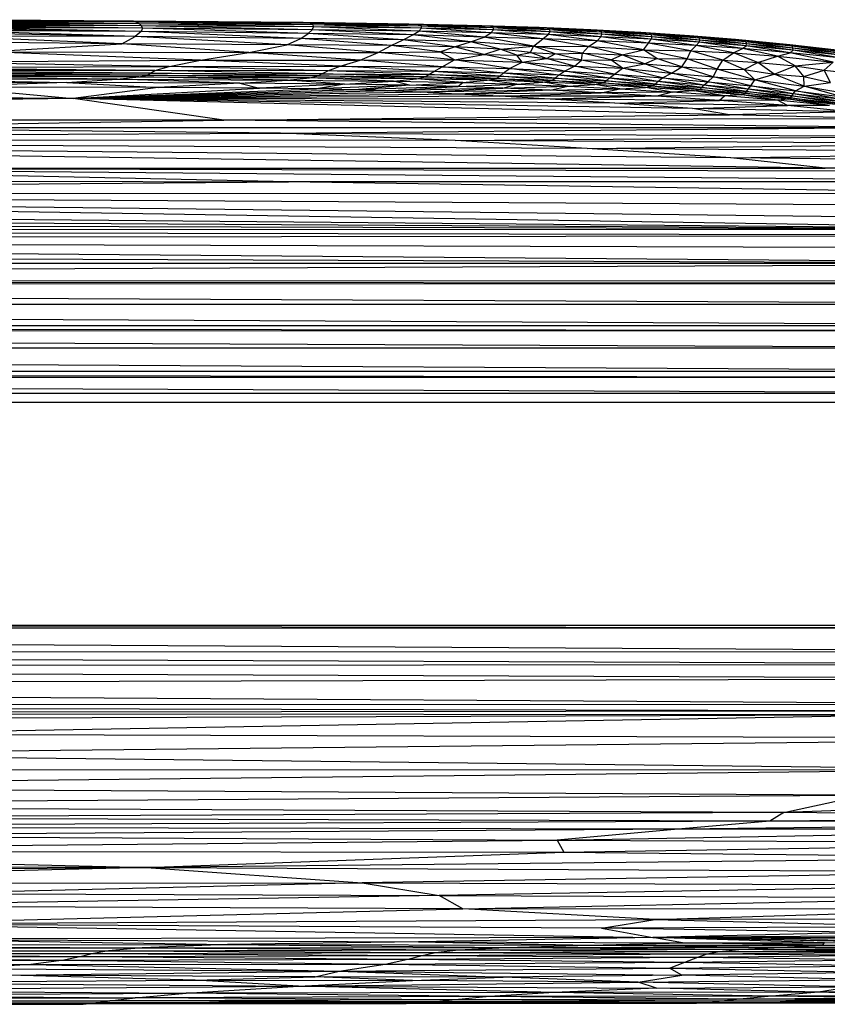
# Paper-space layout '_Inferior' of a CAD drawing. Header units: millimetres. Extents: x -124 to 674, y -133 to 0.
# Tile 6 of 9: x 387 to 496, y -133 to 0. Entities that reach past the tile are written whole.
import ezdxf

# ---------------------------------------------------------------- set-up
doc = ezdxf.new("R2010")
doc.units = ezdxf.units.MM

psp = doc.layouts.new('_Inferior')

# ---------------------------------------------------------------- linework, layer by layer
at = {"color": 7, "linetype": 'Continuous', "lineweight": 25}
for p, q in [((402.35, -0.66), (371.64, -0.5)), ((402.75, -0.8), (372.15, -0.63)), ((403.15, -1), (372.92, -0.82)), ((403.44, -1.26), (373.6, -1.05)), ((402.75, -0.8), (375.68, -0.58)), ((402.35, -0.66), (375.68, -0.58)), ((403.15, -1), (376.45, -0.74)), ((402.75, -0.8), (376.45, -0.74)), ((376.71, -0.48), (402.35, -0.66)), ((401.45, -0.63), (376.71, -0.48)), ((377.12, -0.45), (401.45, -0.63)), ((403.44, -1.26), (377.18, -0.95)), ((403.15, -1), (377.18, -0.95)), ((403.55, -1.6), (377.77, -1.21)), ((403.44, -1.26), (377.77, -1.21)), ((401.45, -0.63), (402.35, -0.66)), ((425.17, -0.85), (401.45, -0.63)), ((426.17, -0.96), (402.35, -0.66)), ((425.17, -0.85), (402.35, -0.66)), ((402.35, -0.66), (402.75, -0.8)), ((426.51, -1.16), (402.75, -0.8)), ((426.17, -0.96), (402.75, -0.8)), ((402.75, -0.8), (403.15, -1)), ((403.44, -1.26), (403.15, -1)), ((426.58, -1.43), (403.15, -1)), ((426.51, -1.16), (403.15, -1)), ((426.38, -1.8), (403.44, -1.26)), ((426.58, -1.43), (403.44, -1.26)), ((403.55, -1.6), (403.44, -1.26)), ((426.17, -0.96), (425.17, -0.85)), ((440.69, -1.15), (425.17, -0.85)), ((439.4, -1.04), (425.17, -0.85)), ((426.51, -1.16), (426.17, -0.96)), ((441.11, -1.33), (426.17, -0.96)), ((440.69, -1.15), (426.17, -0.96)), ((426.58, -1.43), (426.51, -1.16)), ((441.11, -1.61), (426.51, -1.16)), ((441.11, -1.33), (426.51, -1.16)), ((440.69, -1.15), (439.4, -1.04)), ((450.4, -1.36), (439.4, -1.04)), ((449.22, -1.26), (439.4, -1.04)), ((441.11, -1.33), (440.69, -1.15)), ((450.78, -1.55), (440.69, -1.15)), ((450.4, -1.36), (440.69, -1.15)), ((450.4, -1.36), (449.22, -1.26)), ((458.06, -1.63), (449.22, -1.26)), ((456.93, -1.52), (449.22, -1.26)), ((403.55, -1.6), (374.14, -1.33)), ((402.56, -2.73), (374.29, -2.15)), ((403.39, -2.06), (374.48, -1.67)), ((403.39, -2.06), (378.2, -1.53)), ((403.55, -1.6), (378.2, -1.53)), ((402.56, -2.73), (378.33, -1.95)), ((403.39, -2.06), (378.33, -1.95)), ((403.39, -2.06), (402.56, -2.73)), ((403.55, -1.6), (403.39, -2.06)), ((424.87, -2.97), (403.39, -2.06)), ((425.85, -2.3), (403.39, -2.06)), ((425.85, -2.3), (403.55, -1.6)), ((426.38, -1.8), (403.55, -1.6)), ((424.87, -2.97), (425.85, -2.3)), ((425.85, -2.3), (426.38, -1.8)), ((438.61, -3.16), (425.85, -2.3)), ((439.91, -2.51), (425.85, -2.3)), ((426.38, -1.8), (426.58, -1.43)), ((439.91, -2.51), (426.38, -1.8)), ((440.75, -1.99), (426.38, -1.8)), ((440.75, -1.99), (426.58, -1.43)), ((441.11, -1.61), (426.58, -1.43)), ((438.61, -3.16), (439.91, -2.51)), ((439.91, -2.51), (440.75, -1.99)), ((447.7, -3.44), (439.91, -2.51)), ((449.54, -2.79), (439.91, -2.51)), ((440.75, -1.99), (441.11, -1.61)), ((449.54, -2.79), (440.75, -1.99)), ((450.44, -2.21), (440.75, -1.99)), ((441.11, -1.61), (441.11, -1.33)), ((450.79, -1.82), (441.11, -1.33)), ((450.78, -1.55), (441.11, -1.33)), ((450.44, -2.21), (441.11, -1.61)), ((450.79, -1.82), (441.11, -1.61)), ((449.54, -2.79), (450.44, -2.21)), ((450.78, -1.55), (450.4, -1.36)), ((458.38, -1.81), (450.4, -1.36)), ((458.06, -1.63), (450.4, -1.36)), ((450.44, -2.21), (450.79, -1.82)), ((457.43, -3.05), (450.44, -2.21)), ((458.15, -2.46), (450.44, -2.21)), ((450.79, -1.82), (450.78, -1.55)), ((458.4, -2.07), (450.78, -1.55)), ((458.38, -1.81), (450.78, -1.55)), ((458.15, -2.46), (450.79, -1.82)), ((458.4, -2.07), (450.79, -1.82)), ((458.06, -1.63), (456.93, -1.52)), ((465.02, -1.95), (456.93, -1.52)), ((463.88, -1.83), (456.93, -1.52)), ((457.43, -3.05), (458.15, -2.46)), ((458.38, -1.81), (458.06, -1.63)), ((465.33, -2.14), (458.06, -1.63)), ((465.02, -1.95), (458.06, -1.63)), ((458.15, -2.46), (458.4, -2.07)), ((464.71, -3.3), (458.15, -2.46)), ((465.23, -2.74), (458.15, -2.46)), ((458.4, -2.07), (458.38, -1.81)), ((465.37, -2.39), (458.38, -1.81)), ((465.33, -2.14), (458.38, -1.81)), ((465.23, -2.74), (458.4, -2.07)), ((465.37, -2.39), (458.4, -2.07)), ((465.02, -1.95), (463.88, -1.83)), ((471.73, -2.33), (463.88, -1.83)), ((470.61, -2.2), (463.88, -1.83)), ((465.33, -2.14), (465.02, -1.95)), ((472.02, -2.51), (465.02, -1.95)), ((471.73, -2.33), (465.02, -1.95)), ((465.23, -2.74), (465.37, -2.39)), ((465.37, -2.39), (465.33, -2.14)), ((472.09, -2.76), (465.33, -2.14)), ((472.02, -2.51), (465.33, -2.14)), ((472, -3.08), (465.37, -2.39)), ((472.09, -2.76), (465.37, -2.39)), ((471.73, -2.33), (470.61, -2.2)), ((478.2, -2.76), (470.61, -2.2)), ((477.13, -2.62), (470.61, -2.2)), ((472.02, -2.51), (471.73, -2.33)), ((478.48, -2.95), (471.73, -2.33)), ((478.2, -2.76), (471.73, -2.33)), ((472.09, -2.76), (472.02, -2.51)), ((478.56, -3.19), (472.02, -2.51)), ((478.48, -2.95), (472.02, -2.51)), ((478.2, -2.76), (477.13, -2.62)), ((484.46, -3.26), (477.13, -2.62)), ((483.34, -3.12), (477.13, -2.62)), ((400.79, -3.7), (369.11, -3.41)), ((402.56, -2.73), (376.38, -2.67)), ((400.79, -3.7), (376.38, -2.67)), ((382.73, -4.78), (400.79, -3.7)), ((400.79, -3.7), (402.56, -2.73)), ((417.85, -4.86), (400.79, -3.7)), ((422.98, -3.84), (400.79, -3.7)), ((424.87, -2.97), (402.56, -2.73)), ((422.98, -3.84), (402.56, -2.73)), ((417.85, -4.86), (422.98, -3.84)), ((422.98, -3.84), (424.87, -2.97)), ((435.28, -4.88), (422.98, -3.84)), ((437.02, -3.94), (422.98, -3.84)), ((437.02, -3.94), (424.87, -2.97)), ((438.61, -3.16), (424.87, -2.97)), ((435.28, -4.88), (437.02, -3.94)), ((437.02, -3.94), (438.61, -3.16)), ((443.58, -4.8), (437.02, -3.94)), ((445.52, -4.12), (437.02, -3.94)), ((445.52, -4.12), (438.61, -3.16)), ((447.7, -3.44), (438.61, -3.16)), ((445.52, -4.12), (447.7, -3.44)), ((447.7, -3.44), (449.54, -2.79)), ((451.67, -4.43), (447.7, -3.44)), ((456.17, -4.01), (447.7, -3.44)), ((456.17, -4.01), (449.54, -2.79)), ((457.43, -3.05), (449.54, -2.79)), ((456.17, -4.01), (457.43, -3.05)), ((463.54, -4.08), (457.43, -3.05)), ((464.71, -3.3), (457.43, -3.05)), ((463.54, -4.08), (464.71, -3.3)), ((464.71, -3.3), (465.23, -2.74)), ((470.94, -4.5), (464.71, -3.3)), ((471.63, -3.6), (464.71, -3.3)), ((471.63, -3.6), (465.23, -2.74)), ((472, -3.08), (465.23, -2.74)), ((470.94, -4.5), (471.63, -3.6)), ((471.63, -3.6), (472, -3.08)), ((477.34, -4.64), (471.63, -3.6)), ((478.07, -3.91), (471.63, -3.6)), ((472.09, -2.76), (472, -3.08)), ((478.07, -3.91), (472, -3.08)), ((478.47, -3.48), (472, -3.08)), ((478.47, -3.48), (472.09, -2.76)), ((478.56, -3.19), (472.09, -2.76)), ((477.34, -4.64), (478.07, -3.91)), ((478.07, -3.91), (478.47, -3.48)), ((483.05, -4.93), (478.07, -3.91)), ((484.26, -4.33), (478.07, -3.91)), ((478.48, -2.95), (478.2, -2.76)), ((484.72, -3.45), (478.2, -2.76)), ((484.46, -3.26), (478.2, -2.76)), ((478.47, -3.48), (478.56, -3.19)), ((484.26, -4.33), (478.47, -3.48)), ((484.76, -3.97), (478.47, -3.48)), ((478.56, -3.19), (478.48, -2.95)), ((484.82, -3.69), (478.48, -2.95)), ((484.72, -3.45), (478.48, -2.95)), ((484.76, -3.97), (478.56, -3.19)), ((484.82, -3.69), (478.56, -3.19)), ((483.34, -3.12), (484.46, -3.26)), ((490.67, -3.85), (483.34, -3.12)), ((484.26, -4.33), (484.76, -3.97)), ((484.46, -3.26), (484.72, -3.45)), ((490.95, -4.04), (484.46, -3.26)), ((490.67, -3.85), (484.46, -3.26)), ((484.72, -3.45), (484.82, -3.69)), ((491.06, -4.28), (484.72, -3.45)), ((490.95, -4.04), (484.72, -3.45)), ((484.76, -3.97), (484.82, -3.69)), ((490.71, -4.9), (484.76, -3.97)), ((491.08, -4.56), (484.76, -3.97)), ((491.08, -4.56), (484.82, -3.69)), ((491.06, -4.28), (484.82, -3.69)), ((490.95, -4.04), (490.67, -3.85)), ((497.27, -4.74), (490.67, -3.85)), ((496.99, -4.54), (490.67, -3.85)), ((411.34, -5.91), (382.73, -4.78)), ((382.73, -4.78), (417.85, -4.86)), ((411.34, -5.91), (417.85, -4.86)), ((432.82, -5.89), (417.85, -4.86)), ((417.85, -4.86), (435.28, -4.88)), ((432.82, -5.89), (435.28, -4.88)), ((435.28, -4.88), (443.58, -4.8)), ((445.52, -5.86), (435.28, -4.88)), ((443.58, -4.8), (445.52, -4.12)), ((445.52, -5.86), (443.58, -4.8)), ((443.58, -4.8), (449.48, -5.12)), ((449.48, -5.12), (445.52, -4.12)), ((451.67, -4.43), (445.52, -4.12)), ((445.52, -5.86), (449.48, -5.12)), ((449.48, -5.12), (451.67, -4.43)), ((454.62, -6.18), (449.48, -5.12)), ((449.48, -5.12), (453.91, -5.25)), ((451.67, -4.43), (456.17, -4.01)), ((453.91, -5.25), (451.67, -4.43)), ((455.76, -4.86), (451.67, -4.43)), ((453.91, -5.25), (455.76, -4.86)), ((454.62, -6.18), (453.91, -5.25)), ((453.91, -5.25), (457.89, -5.67)), ((455.76, -4.86), (456.17, -4.01)), ((457.89, -5.67), (455.76, -4.86)), ((455.76, -4.86), (459.06, -5.05)), ((459.06, -5.05), (456.17, -4.01)), ((462.76, -4.97), (456.17, -4.01)), ((456.17, -4.01), (463.54, -4.08)), ((457.89, -5.67), (459.06, -5.05)), ((459.06, -5.05), (462.76, -4.97)), ((462.64, -5.89), (459.06, -5.05)), ((462.64, -5.89), (462.76, -4.97)), ((462.76, -4.97), (463.54, -4.08)), ((466.56, -5.88), (462.76, -4.97)), ((462.76, -4.97), (468.08, -5.19)), ((468.08, -5.19), (463.54, -4.08)), ((463.54, -4.08), (470.94, -4.5)), ((466.56, -5.88), (468.08, -5.19)), ((468.08, -5.19), (470.94, -4.5)), ((471.1, -6.38), (468.08, -5.19)), ((468.08, -5.19), (472.77, -5.68)), ((472.77, -5.68), (470.94, -4.5)), ((476.82, -5.72), (470.94, -4.5)), ((470.94, -4.5), (477.34, -4.64)), ((476.82, -5.72), (477.34, -4.64)), ((481.65, -5.9), (477.34, -4.64)), ((477.34, -4.64), (483.05, -4.93)), ((481.65, -5.9), (483.05, -4.93)), ((483.05, -4.93), (484.26, -4.33)), ((486.33, -6.21), (483.05, -4.93)), ((483.05, -4.93), (488.98, -5.37)), ((488.98, -5.37), (484.26, -4.33)), ((490.71, -4.9), (484.26, -4.33)), ((488.98, -5.37), (490.71, -4.9)), ((490.71, -4.9), (491.08, -4.56)), ((496.47, -6.18), (490.71, -4.9)), ((497.33, -5.57), (490.71, -4.9)), ((491.06, -4.28), (490.95, -4.04)), ((497.4, -4.98), (490.95, -4.04)), ((497.27, -4.74), (490.95, -4.04)), ((491.08, -4.56), (491.06, -4.28)), ((497.47, -5.25), (491.06, -4.28)), ((497.4, -4.98), (491.06, -4.28)), ((497.33, -5.57), (491.08, -4.56)), ((497.47, -5.25), (491.08, -4.56)), ((373.32, -6.16), (411.34, -5.91)), ((407.14, -6.76), (373.32, -6.16)), ((407.14, -6.76), (411.34, -5.91)), ((411.34, -5.91), (432.82, -5.89)), ((430.14, -6.73), (411.34, -5.91)), ((430.14, -6.73), (432.82, -5.89)), ((432.82, -5.89), (445.52, -5.86)), ((443.86, -6.81), (432.82, -5.89)), ((443.86, -6.81), (445.52, -5.86)), ((452.95, -7.02), (445.52, -5.86)), ((445.52, -5.86), (454.62, -6.18)), ((452.95, -7.02), (454.62, -6.18)), ((454.62, -6.18), (457.89, -5.67)), ((460.33, -7.38), (454.62, -6.18)), ((454.62, -6.18), (461.69, -6.7)), ((461.69, -6.7), (457.89, -5.67)), ((457.89, -5.67), (462.64, -5.89)), ((461.69, -6.7), (462.64, -5.89)), ((462.64, -5.89), (466.56, -5.88)), ((468.13, -6.99), (462.64, -5.89)), ((468.13, -6.99), (466.56, -5.88)), ((466.56, -5.88), (471.1, -6.38)), ((468.13, -6.99), (471.1, -6.38)), ((471.1, -6.38), (472.77, -5.68)), ((474.74, -7.64), (471.1, -6.38)), ((471.1, -6.38), (476.14, -6.81)), ((476.14, -6.81), (472.77, -5.68)), ((472.77, -5.68), (476.82, -5.72)), ((476.14, -6.81), (476.82, -5.72)), ((480.89, -7.1), (476.82, -5.72)), ((476.82, -5.72), (481.65, -5.9)), ((480.89, -7.1), (481.65, -5.9)), ((484.52, -7.16), (481.65, -5.9)), ((481.65, -5.9), (486.33, -6.21)), ((484.52, -7.16), (486.33, -6.21)), ((486.33, -6.21), (488.98, -5.37)), ((488.52, -7.77), (486.33, -6.21)), ((486.33, -6.21), (491.35, -6.66)), ((491.35, -6.66), (488.98, -5.37)), ((488.98, -5.37), (496.47, -6.18)), ((491.35, -6.66), (496.47, -6.18)), ((495.25, -7.24), (496.47, -6.18)), ((365.93, -7.83), (404.17, -7.9)), ((365.93, -7.83), (403.08, -8.16)), ((404.17, -7.9), (366.43, -7.59)), ((366.43, -7.59), (404.65, -7.64)), ((405.21, -7.3), (366.81, -7.31)), ((404.65, -7.64), (366.81, -7.31)), ((367.19, -6.93), (407.14, -6.76)), ((405.21, -7.3), (367.19, -6.93)), ((403.08, -8.16), (404.17, -7.9)), ((404.17, -7.9), (404.65, -7.64)), ((404.17, -7.9), (427.17, -8.01)), ((426.03, -8.28), (404.17, -7.9)), ((404.65, -7.64), (405.21, -7.3)), ((404.65, -7.64), (427.7, -7.72)), ((427.17, -8.01), (404.65, -7.64)), ((405.21, -7.3), (407.14, -6.76)), ((427.7, -7.72), (405.21, -7.3)), ((428.49, -7.32), (405.21, -7.3)), ((407.14, -6.76), (430.14, -6.73)), ((428.49, -7.32), (407.14, -6.76)), ((427.17, -8.01), (427.7, -7.72)), ((427.7, -7.72), (428.49, -7.32)), ((427.7, -7.72), (442.1, -7.85)), ((441.57, -8.15), (427.7, -7.72)), ((428.49, -7.32), (430.14, -6.73)), ((442.75, -7.43), (428.49, -7.32)), ((442.1, -7.85), (428.49, -7.32)), ((430.14, -6.73), (443.86, -6.81)), ((442.75, -7.43), (430.14, -6.73)), ((441.57, -8.15), (442.1, -7.85)), ((442.1, -7.85), (442.75, -7.43)), ((442.1, -7.85), (451.61, -8.06)), ((451.13, -8.36), (442.1, -7.85)), ((442.75, -7.43), (443.86, -6.81)), ((452.1, -7.64), (442.75, -7.43)), ((451.61, -8.06), (442.75, -7.43)), ((443.86, -6.81), (452.95, -7.02)), ((452.1, -7.64), (443.86, -6.81)), ((451.61, -8.06), (452.1, -7.64)), ((452.1, -7.64), (452.95, -7.02)), ((459.52, -7.94), (452.1, -7.64)), ((459.08, -8.34), (452.1, -7.64)), ((459.52, -7.94), (452.95, -7.02)), ((452.95, -7.02), (460.33, -7.38)), ((459.08, -8.34), (459.52, -7.94)), ((459.52, -7.94), (460.33, -7.38)), ((465.92, -8.7), (459.52, -7.94)), ((466.34, -8.32), (459.52, -7.94)), ((460.33, -7.38), (461.69, -6.7)), ((466.34, -8.32), (460.33, -7.38)), ((460.33, -7.38), (467.07, -7.8)), ((467.07, -7.8), (461.69, -6.7)), ((461.69, -6.7), (468.13, -6.99)), ((466.34, -8.32), (467.07, -7.8)), ((467.07, -7.8), (468.13, -6.99)), ((472.88, -8.77), (467.07, -7.8)), ((467.07, -7.8), (473.53, -8.28)), ((473.53, -8.28), (468.13, -6.99)), ((468.13, -6.99), (474.74, -7.64)), ((473.53, -8.28), (474.74, -7.64)), ((474.74, -7.64), (476.14, -6.81)), ((479.6, -8.82), (474.74, -7.64)), ((474.74, -7.64), (480.34, -8.14)), ((480.34, -8.14), (476.14, -6.81)), ((476.14, -6.81), (480.89, -7.1)), ((480.34, -8.14), (480.89, -7.1)), ((485.96, -8.54), (480.89, -7.1)), ((480.89, -7.1), (484.52, -7.16)), ((485.96, -8.54), (484.52, -7.16)), ((484.52, -7.16), (488.52, -7.77)), ((485.96, -8.54), (488.52, -7.77)), ((488.52, -7.77), (491.35, -6.66)), ((492.6, -9.4), (488.52, -7.77)), ((488.52, -7.77), (492.54, -8.12)), ((492.54, -8.12), (491.35, -6.66)), ((491.35, -6.66), (495.25, -7.24)), ((492.54, -8.12), (495.25, -7.24)), ((496.13, -8.92), (495.25, -7.24)), ((495.25, -7.24), (498.22, -7.55)), ((354.27, -8.71), (393.39, -8.89)), ((361.44, -8.31), (393.39, -8.89)), ((361.44, -8.31), (400.14, -8.47)), ((400.14, -8.47), (365, -8.06)), ((403.08, -8.16), (365, -8.06)), ((393.39, -8.89), (377.26, -9.5)), ((393.39, -8.89), (400.14, -8.47)), ((416.67, -9.02), (393.39, -8.89)), ((393.39, -8.89), (405.67, -9.6)), ((400.14, -8.47), (403.08, -8.16)), ((400.14, -8.47), (423.05, -8.59)), ((416.67, -9.02), (400.14, -8.47)), ((423.05, -8.59), (403.08, -8.16)), ((403.08, -8.16), (426.03, -8.28)), ((416.67, -9.02), (405.67, -9.6)), ((416.67, -9.02), (423.05, -8.59)), ((430.72, -9.14), (416.67, -9.02)), ((416.67, -9.02), (419.28, -9.69)), ((430.72, -9.14), (419.28, -9.69)), ((423.05, -8.59), (426.03, -8.28)), ((423.05, -8.59), (437.33, -8.73)), ((430.72, -9.14), (423.05, -8.59)), ((426.03, -8.28), (427.17, -8.01)), ((440.4, -8.42), (426.03, -8.28)), ((437.33, -8.73), (426.03, -8.28)), ((430.72, -9.14), (426.97, -9.78)), ((439.5, -9.27), (426.97, -9.78)), ((427.17, -8.01), (441.57, -8.15)), ((440.4, -8.42), (427.17, -8.01)), ((430.72, -9.14), (437.33, -8.73)), ((439.5, -9.27), (430.72, -9.14)), ((439.5, -9.27), (432.08, -9.89)), ((437.33, -8.73), (440.4, -8.42)), ((437.33, -8.73), (446.64, -8.9)), ((439.5, -9.27), (437.33, -8.73)), ((439.5, -9.27), (446.64, -8.9)), ((445.99, -9.45), (439.5, -9.27)), ((440.4, -8.42), (441.57, -8.15)), ((449.92, -8.61), (440.4, -8.42)), ((446.64, -8.9), (440.4, -8.42)), ((441.57, -8.15), (451.13, -8.36)), ((449.92, -8.61), (441.57, -8.15)), ((445.99, -9.45), (446.64, -8.9)), ((445.99, -9.45), (453.92, -9.12)), ((446.64, -8.9), (449.92, -8.61)), ((446.64, -8.9), (453.92, -9.12)), ((449.92, -8.61), (451.13, -8.36)), ((457.43, -8.87), (449.92, -8.61)), ((453.92, -9.12), (449.92, -8.61)), ((451.13, -8.36), (451.61, -8.06)), ((451.13, -8.36), (458.64, -8.63)), ((457.43, -8.87), (451.13, -8.36)), ((451.61, -8.06), (459.08, -8.34)), ((458.64, -8.63), (451.61, -8.06)), ((452.05, -9.67), (453.92, -9.12)), ((453.92, -9.12), (457.43, -8.87)), ((453.92, -9.12), (460.79, -9.41)), ((457.43, -8.87), (458.64, -8.63)), ((464.41, -9.2), (457.43, -8.87)), ((460.79, -9.41), (457.43, -8.87)), ((458.64, -8.63), (459.08, -8.34)), ((458.64, -8.63), (465.53, -8.97)), ((464.41, -9.2), (458.64, -8.63)), ((459.08, -8.34), (465.92, -8.7)), ((465.53, -8.97), (459.08, -8.34)), ((460.79, -9.41), (464.41, -9.2)), ((464.41, -9.2), (465.53, -8.97)), ((471.23, -9.59), (464.41, -9.2)), ((467.77, -9.77), (464.41, -9.2)), ((465.53, -8.97), (465.92, -8.7)), ((465.53, -8.97), (472.17, -9.38)), ((471.23, -9.59), (465.53, -8.97)), ((465.92, -8.7), (466.34, -8.32)), ((465.92, -8.7), (472.51, -9.12)), ((472.17, -9.38), (465.92, -8.7)), ((472.51, -9.12), (466.34, -8.32)), ((472.88, -8.77), (466.34, -8.32)), ((472.17, -9.38), (472.51, -9.12)), ((472.51, -9.12), (472.88, -8.77)), ((472.51, -9.12), (478.79, -9.58)), ((478.53, -9.84), (472.51, -9.12)), ((472.88, -8.77), (473.53, -8.28)), ((478.79, -9.58), (472.88, -8.77)), ((479.09, -9.26), (472.88, -8.77)), ((479.09, -9.26), (473.53, -8.28)), ((473.53, -8.28), (479.6, -8.82)), ((478.79, -9.58), (479.09, -9.26)), ((479.09, -9.26), (479.6, -8.82)), ((484.84, -10.11), (479.09, -9.26)), ((485.06, -9.8), (479.09, -9.26)), ((479.6, -8.82), (480.34, -8.14)), ((485.06, -9.8), (479.6, -8.82)), ((479.6, -8.82), (485.4, -9.36)), ((485.4, -9.36), (480.34, -8.14)), ((480.34, -8.14), (485.96, -8.54)), ((485.4, -9.36), (485.96, -8.54)), ((491.43, -10.02), (485.96, -8.54)), ((485.96, -8.54), (492.6, -9.4)), ((492.6, -9.4), (492.54, -8.12)), ((492.54, -8.12), (496.13, -8.92)), ((492.6, -9.4), (496.13, -8.92)), ((283.74, -9.54), (394.21, -11.06)), ((405.67, -9.6), (377.26, -9.5)), ((377.26, -9.5), (394.21, -11.06)), ((405.67, -9.6), (394.21, -11.06)), ((394.21, -11.06), (419.28, -9.69)), ((394.21, -11.06), (426.97, -9.78)), ((432.08, -9.89), (394.21, -11.06)), ((436.47, -10.04), (394.21, -11.06)), ((441, -10.23), (394.21, -11.06)), ((445.97, -10.46), (394.21, -11.06)), ((419.28, -9.69), (405.67, -9.6)), ((426.97, -9.78), (419.28, -9.69)), ((432.08, -9.89), (426.97, -9.78)), ((445.99, -9.45), (432.08, -9.89)), ((436.47, -10.04), (432.08, -9.89)), ((436.47, -10.04), (445.99, -9.45)), ((452.05, -9.67), (436.47, -10.04)), ((441, -10.23), (436.47, -10.04)), ((441, -10.23), (452.05, -9.67)), ((458.42, -9.96), (441, -10.23)), ((445.97, -10.46), (441, -10.23)), ((458.42, -9.96), (445.97, -10.46)), ((465.27, -10.31), (445.97, -10.46)), ((451.61, -10.76), (445.97, -10.46)), ((452.05, -9.67), (445.99, -9.45)), ((451.61, -10.76), (465.27, -10.31)), ((452.05, -9.67), (460.79, -9.41)), ((458.42, -9.96), (452.05, -9.67)), ((458.42, -9.96), (460.79, -9.41)), ((458.42, -9.96), (467.77, -9.77)), ((465.27, -10.31), (458.42, -9.96)), ((460.79, -9.41), (467.77, -9.77)), ((465.27, -10.31), (467.77, -9.77)), ((474.81, -10.19), (465.27, -10.31)), ((472.74, -10.75), (465.27, -10.31)), ((467.77, -9.77), (471.23, -9.59)), ((467.77, -9.77), (474.81, -10.19)), ((471.23, -9.59), (472.17, -9.38)), ((477.83, -10.04), (471.23, -9.59)), ((474.81, -10.19), (471.23, -9.59)), ((472.17, -9.38), (478.53, -9.84)), ((472.17, -9.38), (477.83, -10.04)), ((474.81, -10.19), (472.74, -10.75)), ((477.83, -10.04), (474.81, -10.19)), ((481.86, -10.69), (474.81, -10.19)), ((477.83, -10.04), (478.53, -9.84)), ((484.17, -10.55), (477.83, -10.04)), ((481.86, -10.69), (477.83, -10.04)), ((478.53, -9.84), (478.79, -9.58)), ((478.53, -9.84), (484.64, -10.36)), ((484.17, -10.55), (478.53, -9.84)), ((478.79, -9.58), (484.84, -10.11)), ((484.64, -10.36), (478.79, -9.58)), ((484.17, -10.55), (481.86, -10.69)), ((484.17, -10.55), (484.64, -10.36)), ((490.45, -11.16), (484.17, -10.55)), ((488.97, -11.3), (484.17, -10.55)), ((484.64, -10.36), (484.84, -10.11)), ((484.64, -10.36), (490.74, -10.96)), ((490.45, -11.16), (484.64, -10.36)), ((484.84, -10.11), (485.06, -9.8)), ((484.84, -10.11), (490.91, -10.72)), ((490.74, -10.96), (484.84, -10.11)), ((485.06, -9.8), (485.4, -9.36)), ((490.91, -10.72), (485.06, -9.8)), ((491.09, -10.43), (485.06, -9.8)), ((491.09, -10.43), (485.4, -9.36)), ((485.4, -9.36), (491.43, -10.02)), ((490.91, -10.72), (491.09, -10.43)), ((491.09, -10.43), (491.43, -10.02)), ((497.16, -11.44), (491.09, -10.43)), ((497.33, -11.16), (491.09, -10.43)), ((491.43, -10.02), (492.6, -9.4)), ((497.33, -11.16), (491.43, -10.02)), ((491.43, -10.02), (497.68, -10.83)), ((497.68, -10.83), (492.6, -9.4)), ((492.6, -9.4), (498.67, -10.42)), ((394.21, -11.06), (116.33, -10.81)), ((394.21, -11.06), (173.43, -13.8)), ((451.61, -10.76), (394.21, -11.06)), ((458.42, -11.15), (394.21, -11.06)), ((467.1, -11.68), (394.21, -11.06)), ((414.5, -13.99), (394.21, -11.06)), ((482.54, -13.25), (394.21, -11.06)), ((477.55, -12.4), (394.21, -11.06)), ((472.74, -10.75), (451.61, -10.76)), ((458.42, -11.15), (451.61, -10.76)), ((472.74, -10.75), (458.42, -11.15)), ((481.14, -11.31), (458.42, -11.15)), ((467.1, -11.68), (458.42, -11.15)), ((467.1, -11.68), (481.14, -11.31)), ((477.55, -12.4), (467.1, -11.68)), ((490.34, -12.02), (467.1, -11.68)), ((481.86, -10.69), (472.74, -10.75)), ((481.14, -11.31), (472.74, -10.75)), ((481.14, -11.31), (481.86, -10.69)), ((488.97, -11.3), (481.14, -11.31)), ((490.34, -12.02), (481.14, -11.31)), ((488.97, -11.3), (481.86, -10.69)), ((490.45, -11.16), (488.97, -11.3)), ((490.34, -12.02), (488.97, -11.3)), ((495.97, -12.02), (488.97, -11.3)), ((490.45, -11.16), (490.74, -10.96)), ((496.78, -11.88), (490.45, -11.16)), ((495.97, -12.02), (490.45, -11.16)), ((490.74, -10.96), (490.91, -10.72)), ((490.74, -10.96), (497, -11.68)), ((496.78, -11.88), (490.74, -10.96)), ((490.91, -10.72), (497.16, -11.44)), ((497, -11.68), (490.91, -10.72)), ((414.5, -13.99), (482.54, -13.25)), ((477.55, -12.4), (490.34, -12.02)), ((482.54, -13.25), (477.55, -12.4)), ((498.91, -12.87), (477.55, -12.4)), ((498.91, -12.87), (482.54, -13.25)), ((502.9, -13.8), (482.54, -13.25)), ((495.97, -12.02), (490.34, -12.02)), ((498.91, -12.87), (490.34, -12.02)), ((414.5, -13.99), (173.43, -13.8)), ((353.65, -14.97), (414.5, -13.99)), ((502.9, -13.8), (414.5, -13.99)), ((504.94, -14.96), (414.5, -13.99)), ((238.9, -16.64), (422.12, -15.74)), ((353.65, -14.97), (504.94, -14.96)), ((422.12, -15.74), (353.65, -14.97)), ((422.12, -15.74), (504.94, -14.96)), ((422.12, -15.74), (515.57, -16.14)), ((445.62, -16.71), (422.12, -15.74)), ((445.62, -16.71), (238.9, -16.64)), ((463.39, -17.79), (238.9, -16.64)), ((495.41, -20.44), (238.9, -16.64)), ((482.71, -19.07), (238.9, -16.64)), ((445.62, -16.71), (515.57, -16.14)), ((522.27, -17.15), (445.62, -16.71)), ((463.39, -17.79), (445.62, -16.71)), ((463.39, -17.79), (522.27, -17.15)), ((527.43, -18.32), (463.39, -17.79)), ((482.71, -19.07), (463.39, -17.79)), ((482.71, -19.07), (527.43, -18.32)), ((495.41, -20.44), (482.71, -19.07)), ((531.77, -19.58), (482.71, -19.07)), ((531.77, -19.58), (495.41, -20.44)), ((337.73, -20.44), (495.41, -20.44)), ((534.76, -20.93), (337.73, -20.44)), ((537.72, -22.3), (337.73, -20.44)), ((423.22, -22.28), (337.73, -20.44)), ((534.76, -20.93), (495.41, -20.44)), ((130.23, -21.61), (423.22, -22.28)), ((235.8, -23.85), (423.22, -22.28)), ((537.72, -22.3), (423.22, -22.28)), ((529.04, -23.89), (423.22, -22.28)), ((529.04, -23.89), (235.8, -23.85)), ((536.55, -25.62), (235.8, -23.85)), ((235.8, -23.85), (539.34, -28.71)), ((235.8, -23.85), (541.1, -27.47)), ((103.14, -24.73), (539.34, -28.71)), ((77.2, -25.97), (539.34, -28.71)), ((94.52, -27.33), (539.34, -28.71)), ((121.1, -28.61), (539.34, -28.71)), ((121.1, -28.61), (542.86, -29.48)), ((149.25, -29.94), (542.86, -29.48)), ((149.25, -29.94), (545.47, -31.24)), ((149.25, -29.94), (545.92, -33.27)), ((33.77, -31.32), (545.92, -33.27)), ((545.92, -33.27), (32.15, -33.28)), ((62.47, -35.41), (545.92, -33.27)), ((62.47, -35.41), (545.97, -35.64)), ((62.47, -35.41), (545.97, -35.95)), ((29.83, -36.16), (545.97, -35.95)), ((29.83, -36.16), (546.02, -38.73)), ((14.77, -38.81), (546.02, -38.73)), ((14.77, -38.81), (546.07, -41.62)), ((7.35, -42.34), (546.08, -42.31)), ((7.35, -42.34), (546.11, -44.64)), ((10.52, -41.61), (546.07, -41.62)), ((10.52, -41.61), (546.08, -42.31)), ((4.5, -44.66), (546.11, -44.64)), ((4.5, -44.66), (546.14, -47.79)), ((1.85, -48.58), (546.15, -48.58)), ((1.85, -48.58), (546.17, -50.73)), ((2.53, -47.79), (546.14, -47.79)), ((2.53, -47.79), (546.15, -48.58)), ((1.21, -50.73), (546.17, -50.73)), ((523, -52), (27, -52)), ((523, -82), (27, -82)), ((220.36, -82), (546.15, -82.32)), ((28.12, -82.54), (546.15, -82.32)), ((28.12, -82.54), (546.12, -85.51)), ((117.6, -85.57), (546.12, -85.51)), ((117.6, -85.57), (546.07, -87.22)), ((121.68, -87.52), (546.07, -87.22)), ((121.68, -87.52), (544.39, -89.12)), ((150.28, -90.15), (544.39, -89.12)), ((150.28, -90.15), (531.66, -92.58)), ((183.72, -92.69), (531.66, -92.58)), ((183.72, -92.69), (519.11, -93.49)), ((209.65, -94.99), (507.74, -94.02)), ((227.39, -93.76), (519.11, -93.49)), ((227.39, -93.76), (507.74, -94.02)), ((357.67, -96.64), (507.74, -94.02)), ((544.19, -97.25), (357.67, -96.64)), ((544.19, -97.25), (345.71, -99.34)), ((345.71, -99.34), (525.9, -101.37)), ((292.67, -101.5), (525.9, -101.37)), ((525.9, -101.37), (312.16, -103.72)), ((500.33, -104.87), (312.16, -103.72)), ((500.33, -104.87), (293.02, -106.26)), ((489.86, -107.19), (500.33, -104.87)), ((544.1, -105.33), (489.86, -107.19)), ((489.86, -107.19), (293.02, -106.26)), ((489.86, -107.19), (340.33, -107.9)), ((489.86, -107.19), (487.98, -108.37)), ((543.3, -107.74), (489.86, -107.19)), ((487.98, -108.37), (324.4, -109.06)), ((487.98, -108.37), (340.33, -107.9)), ((487.98, -108.37), (476.14, -109.39)), ((476.14, -109.39), (541.19, -108.57)), ((543.3, -107.74), (487.98, -108.37)), ((541.19, -108.57), (487.98, -108.37)), ((324.4, -109.06), (476.14, -109.39)), ((342.16, -110.3), (476.14, -109.39)), ((476.14, -109.39), (459.34, -110.9)), ((459.34, -110.9), (541.23, -109.42)), ((476.14, -109.39), (541.23, -109.42)), ((313.66, -112.34), (459.34, -110.9)), ((342.16, -110.3), (459.34, -110.9)), ((459.34, -110.9), (460.26, -112.51)), ((459.34, -110.9), (537.73, -111.31)), ((460.26, -112.51), (537.73, -111.31)), ((313.66, -112.34), (404.1, -114.57)), ((313.66, -112.34), (460.26, -112.51)), ((404.1, -114.57), (460.26, -112.51)), ((460.26, -112.51), (529.48, -113.26)), ((529.48, -113.26), (404.1, -114.57)), ((404.1, -114.57), (275.22, -114.4)), ((307.39, -115.4), (404.1, -114.57)), ((404.1, -114.57), (319.6, -116.72)), ((404.1, -114.57), (522.91, -115.15)), ((404.1, -114.57), (433.13, -116.64)), ((522.91, -115.15), (433.13, -116.64)), ((319.6, -116.72), (433.13, -116.64)), ((433.13, -116.64), (374.89, -118.09)), ((433.13, -116.64), (443.48, -118.37)), ((433.13, -116.64), (523.53, -116.94)), ((523.53, -116.94), (443.48, -118.37)), ((443.48, -118.37), (358.57, -119.77)), ((374.89, -118.09), (443.48, -118.37)), ((446.66, -120.13), (443.48, -118.37)), ((443.48, -118.37), (519.06, -118.63)), ((446.66, -120.13), (519.06, -118.63)), ((446.66, -120.13), (358.57, -119.77)), ((365.05, -122.21), (446.66, -120.13)), ((472.52, -121.57), (446.66, -120.13)), ((517.87, -120.2), (446.66, -120.13)), ((472.52, -121.57), (517.87, -120.2)), ((365.05, -122.21), (472.52, -121.57)), ((465.32, -122.74), (472.52, -121.57)), ((523.61, -121.55), (472.52, -121.57)), ((472.52, -121.57), (510.02, -122.57)), ((365.05, -122.21), (472.23, -124)), ((465.32, -122.74), (365.05, -122.21)), ((510.02, -122.57), (465.32, -122.74)), ((465.32, -122.74), (472.23, -124)), ((501.3, -123.32), (465.32, -122.74)), ((472.23, -124), (369.5, -124.23)), ((369.5, -124.23), (414.97, -124.96)), ((369.5, -124.23), (440.7, -124.6)), ((472.23, -124), (440.7, -124.6)), ((501.3, -123.32), (472.23, -124)), ((510.25, -123.77), (472.23, -124)), ((495.33, -124.73), (472.23, -124)), ((476.2, -124.71), (472.23, -124)), ((503.17, -124.66), (472.23, -124)), ((472.23, -124), (506.5, -124.52)), ((508.62, -124.33), (472.23, -124)), ((510.25, -124.09), (472.23, -124)), ((339.83, -125.92), (399, -125.81)), ((342.58, -125.56), (403.5, -125.42)), ((342.58, -125.56), (399, -125.81)), ((348.93, -125.06), (414.97, -124.96)), ((348.93, -125.06), (403.5, -125.42)), ((399, -125.81), (396.94, -126.16)), ((403.5, -125.42), (399, -125.81)), ((399, -125.81), (446.06, -125.69)), ((399, -125.81), (442.98, -126.03)), ((414.97, -124.96), (403.5, -125.42)), ((403.5, -125.42), (452.4, -125.35)), ((403.5, -125.42), (446.06, -125.69)), ((440.7, -124.6), (414.97, -124.96)), ((414.97, -124.96), (452.4, -125.35)), ((414.97, -124.96), (463.72, -125.02)), ((440.7, -124.6), (463.72, -125.02)), ((440.7, -124.6), (476.2, -124.71)), ((442.98, -126.03), (446.06, -125.69)), ((442.98, -126.03), (481.16, -125.88)), ((446.06, -125.69), (452.4, -125.35)), ((446.06, -125.69), (484.22, -125.59)), ((446.06, -125.69), (481.16, -125.88)), ((452.4, -125.35), (463.72, -125.02)), ((452.4, -125.35), (489.4, -125.32)), ((452.4, -125.35), (484.22, -125.59)), ((463.72, -125.02), (476.2, -124.71)), ((463.72, -125.02), (489.4, -125.32)), ((463.72, -125.02), (495.04, -125.05)), ((495.04, -125.05), (476.2, -124.71)), ((476.2, -124.71), (495.33, -124.73)), ((479.52, -126.22), (481.16, -125.88)), ((481.16, -125.88), (484.22, -125.59)), ((481.16, -125.88), (505.7, -125.71)), ((481.16, -125.88), (504.99, -125.99)), ((484.22, -125.59), (489.4, -125.32)), ((484.22, -125.59), (507.06, -125.47)), ((484.22, -125.59), (505.7, -125.71)), ((489.4, -125.32), (495.04, -125.05)), ((489.4, -125.32), (508.74, -125.24)), ((489.4, -125.32), (507.06, -125.47)), ((495.04, -125.05), (495.33, -124.73)), ((495.04, -125.05), (508.88, -124.98)), ((508.74, -125.24), (495.04, -125.05)), ((495.33, -124.73), (503.17, -124.66)), ((508.88, -124.98), (495.33, -124.73)), ((330.81, -127.13), (392.95, -127.04)), ((330.81, -127.13), (388.54, -127.66)), ((335.4, -126.64), (395.34, -126.55)), ((335.4, -126.64), (392.95, -127.04)), ((337.93, -126.26), (396.94, -126.16)), ((337.93, -126.26), (395.34, -126.55)), ((339.83, -125.92), (396.94, -126.16)), ((392.95, -127.04), (388.54, -127.66)), ((395.34, -126.55), (392.95, -127.04)), ((392.95, -127.04), (439.27, -126.91)), ((392.95, -127.04), (436.19, -127.58)), ((396.94, -126.16), (395.34, -126.55)), ((395.34, -126.55), (441.17, -126.42)), ((395.34, -126.55), (439.27, -126.91)), ((396.94, -126.16), (442.98, -126.03)), ((396.94, -126.16), (441.17, -126.42)), ((436.19, -127.58), (439.27, -126.91)), ((439.27, -126.91), (441.17, -126.42)), ((439.27, -126.91), (478.25, -126.68)), ((439.27, -126.91), (476.52, -127.31)), ((441.17, -126.42), (442.98, -126.03)), ((441.17, -126.42), (479.52, -126.22)), ((441.17, -126.42), (478.25, -126.68)), ((442.98, -126.03), (479.52, -126.22)), ((476.52, -127.31), (478.25, -126.68)), ((476.52, -127.31), (503.97, -127)), ((478.25, -126.68), (479.52, -126.22)), ((478.25, -126.68), (504.56, -126.39)), ((478.25, -126.68), (503.97, -127)), ((479.52, -126.22), (504.99, -125.99)), ((479.52, -126.22), (504.56, -126.39)), ((323.65, -127.76), (388.54, -127.66)), ((388.54, -127.66), (379.01, -128.22)), ((379.01, -128.22), (430.03, -128.53)), ((385.53, -129.07), (430.03, -128.53)), ((388.54, -127.66), (436.19, -127.58)), ((388.54, -127.66), (430.03, -128.53)), ((426.79, -129.3), (430.03, -128.53)), ((430.03, -128.53), (436.19, -127.58)), ((430.03, -128.53), (474.47, -128.14)), ((430.03, -128.53), (452.08, -129.34)), ((430.03, -128.53), (476.1, -129.06)), ((436.19, -127.58), (476.52, -127.31)), ((436.19, -127.58), (474.47, -128.14)), ((474.47, -128.14), (476.52, -127.31)), ((474.47, -128.14), (502.85, -127.81)), ((476.1, -129.06), (474.47, -128.14)), ((474.47, -128.14), (501.98, -128.72)), ((476.52, -127.31), (502.85, -127.81)), ((359.93, -130.05), (410.62, -129.76)), ((410.62, -129.76), (385.53, -129.07)), ((426.79, -129.3), (385.53, -129.07)), ((410.62, -129.76), (426.79, -129.3)), ((424.54, -130.57), (410.62, -129.76)), ((410.62, -129.76), (439.9, -129.8)), ((424.54, -130.57), (439.9, -129.8)), ((439.9, -129.8), (426.79, -129.3)), ((452.08, -129.34), (426.79, -129.3)), ((439.9, -129.8), (452.08, -129.34)), ((470.26, -130.01), (439.9, -129.8)), ((476.1, -129.06), (452.08, -129.34)), ((470.26, -130.01), (452.08, -129.34)), ((470.26, -130.01), (476.1, -129.06)), ((470.26, -130.01), (500.93, -129.69)), ((501.98, -128.72), (476.1, -129.06)), ((500.93, -129.69), (476.1, -129.06)), ((356.71, -131.07), (424.54, -130.57)), ((356.71, -131.07), (409.41, -131.52)), ((359.93, -130.05), (424.54, -130.57)), ((409.41, -131.52), (424.54, -130.57)), ((424.54, -130.57), (470.26, -130.01)), ((424.54, -130.57), (472.71, -130.84)), ((458.92, -131.4), (424.54, -130.57)), ((472.71, -130.84), (458.92, -131.4)), ((472.71, -130.84), (470.26, -130.01)), ((499.02, -130.64), (470.26, -130.01)), ((472.71, -130.84), (499.02, -130.64)), ((494.51, -131.39), (472.71, -130.84)), ((499.02, -130.64), (494.51, -131.39)), ((340.65, -132.67), (399.16, -132.54)), ((343.63, -132.32), (402.58, -132.13)), ((343.63, -132.32), (399.16, -132.54)), ((348.98, -131.81), (409.41, -131.52)), ((348.98, -131.81), (402.58, -132.13)), ((397.27, -132.82), (399.16, -132.54)), ((399.16, -132.54), (402.58, -132.13)), ((445.64, -132.4), (399.16, -132.54)), ((443.17, -132.69), (399.16, -132.54)), ((402.58, -132.13), (409.41, -131.52)), ((450.25, -131.97), (402.58, -132.13)), ((445.64, -132.4), (402.58, -132.13)), ((458.92, -131.4), (409.41, -131.52)), ((450.25, -131.97), (409.41, -131.52)), ((445.64, -132.4), (443.17, -132.69)), ((450.25, -131.97), (445.64, -132.4)), ((483.88, -132.3), (445.64, -132.4)), ((481.45, -132.59), (445.64, -132.4)), ((458.92, -131.4), (450.25, -131.97)), ((488.21, -131.91), (450.25, -131.97)), ((483.88, -132.3), (450.25, -131.97)), ((494.51, -131.39), (458.92, -131.4)), ((488.21, -131.91), (458.92, -131.4)), ((483.88, -132.3), (481.45, -132.59)), ((506.42, -132.46), (481.45, -132.59)), ((488.21, -131.91), (483.88, -132.3)), ((507.62, -132.19), (483.88, -132.3)), ((506.42, -132.46), (483.88, -132.3)), ((494.51, -131.39), (488.21, -131.91)), ((509.47, -131.82), (488.21, -131.91)), ((507.62, -132.19), (488.21, -131.91)), ((511.54, -131.24), (494.51, -131.39)), ((509.47, -131.82), (494.51, -131.39)), ((335.74, -133), (395.56, -132.97)), ((335.74, -133), (393.04, -132.98)), ((338.58, -132.9), (397.27, -132.82)), ((338.58, -132.9), (395.56, -132.97)), ((340.65, -132.67), (397.27, -132.82)), ((439.01, -132.94), (393.04, -132.98)), ((393.04, -132.98), (395.56, -132.97)), ((395.56, -132.97), (397.27, -132.82)), ((441.37, -132.87), (395.56, -132.97)), ((439.01, -132.94), (395.56, -132.97)), ((443.17, -132.69), (397.27, -132.82)), ((441.37, -132.87), (397.27, -132.82)), ((441.37, -132.87), (439.01, -132.94)), ((478.09, -132.9), (439.01, -132.94)), ((443.17, -132.69), (441.37, -132.87)), ((479.93, -132.79), (441.37, -132.87)), ((478.09, -132.9), (441.37, -132.87)), ((481.45, -132.59), (443.17, -132.69)), ((479.93, -132.79), (443.17, -132.69)), ((479.93, -132.79), (478.09, -132.9)), ((504.82, -132.8), (478.09, -132.9)), ((502.62, -132.85), (478.09, -132.9)), ((481.45, -132.59), (479.93, -132.79)), ((505.68, -132.67), (479.93, -132.79)), ((504.82, -132.8), (479.93, -132.79)), ((505.68, -132.67), (481.45, -132.59))]:
    psp.add_line(p, q, dxfattribs=at)

doc.saveas('drawing.dxf')
